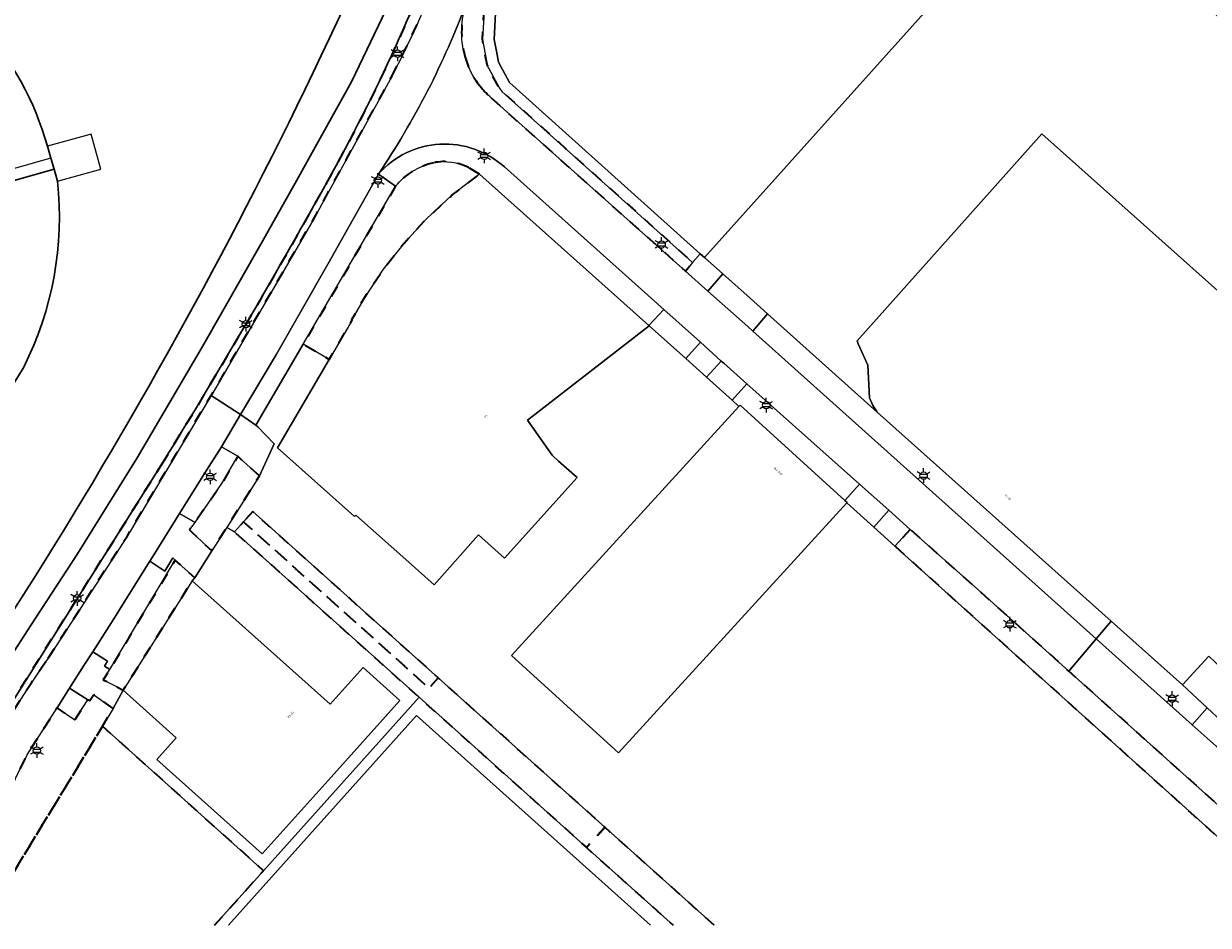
# Model space of a CAD drawing. Extents: x 105780 to 185197, y 477999 to 525027.
# Tile 44 of 256: x 106566 to 106770, y 478000 to 478156. Entities that reach past the tile are written whole.
import ezdxf
from ezdxf.enums import TextEntityAlignment as Align

# ---------------------------------------------------------------- set-up
doc = ezdxf.new("R2010")
doc.units = 0
doc.linetypes.add('XX-HIDDEN', pattern=[4, 2, -2])
for name, color, linetype, lineweight in [('B-GV-GR-GRAS_GAZON-G', 252, 'Continuous', 13), ('B-GV-GR-MATERIAALGRENS-G', 252, 'XX-HIDDEN', 35), ('B-RO-IE-MEUBILAIR_WEGMEUBILAIR-S', 252, 'Continuous', 25), ('B-RO-IE-TERREINAFSCHEIDING_KUNSTMATIG_HEKWERK-G', 252, 'IE-TERREINAFSCHEIDING-KUNSTMATIG', 18), ('B-WE-GW-WATERGANG_SLOOT_INSTEEK-G', 252, 'Continuous', 30), ('B-WE-KW-KUNSTWERK_STEIGER-GV', 252, 'Continuous', 18), ('B-XX-KG-KADASTRAAL_BEBOUWING-G', 252, 'Continuous', 20), ('B1-WE-OG-BEBOUWING-T18', 7, 'Continuous', 18), ('B1-WE-OG-TERREIN_ERF-GV', 252, 'Continuous', 18), ('B1-WE-VH-VERHARDING_ASFALT-GV', 252, 'Continuous', 18), ('B1-WE-VH-VERHARDING_BEDRIJFSVLOERPLAAT-GV', 252, 'Continuous', 18), ('B1-WE-VH-VERHARDING_BETONSTRAATSTEEN-GV', 252, 'Continuous', 18)]:
    doc.layers.add(name, color=color, linetype=linetype, lineweight=lineweight)
doc.styles.add('NLCS-ISO', font='NLCS-ISO.ttf')
doc.styles.add('NLCS-ISO-M200-T18', font='NLCS-ISO.ttf', dxfattribs={"height": 0.36})
doc.linetypes.add('IE-TERREINAFSCHEIDING-KUNSTMATIG', pattern='A,4,[82,NLCS.SHX,S=0.75,R=90,X=0,Y=0],4,-2', length=10)

# ---------------------------------------------------------------- blocks, each defined once
blk = doc.blocks.new('B-SIE-WEG_LICHTMAST-SO')
at = {"ltscale": 0.1}
for p, q in [((-1.1, 0.63), (-2.19, 1.27)), ((0, 1.27), (0, 2.53)), ((1.1, 0.63), (2.19, 1.27)), ((-1.1, -0.63), (-2.19, -1.27)), ((0, -1.27), (0, -2.53)), ((1.1, -0.63), (2.19, -1.27))]:
    blk.add_line(p, q, dxfattribs=at)
at = {"flags": 128}
for points in [[(-1.16, 0.5), (1.16, 0.5)], [(-1.16, -0.5), (1.16, -0.5)]]:
    blk.add_lwpolyline(points, dxfattribs=at)
at = {"ltscale": 0.1}
blk.add_circle((0, 0), 1.27, dxfattribs=at)
at = {"style": 'NLCS-ISO'}
blk.add_attdef('TYPE', text='', height=1.8, dxfattribs=at).set_placement((0, 2.53), align=Align.BOTTOM_CENTER)

msp = doc.modelspace()

# ---------------------------------------------------------------- linework, layer by layer
at = {"layer": 'B-GV-GR-GRAS_GAZON-G', "flags": 128}
msp.add_lwpolyline([(106678.668, 478211.085), (106669.315, 478199.086), (106667.82, 478197.762), (106659.505, 478194.434), (106657.259, 478193.661), (106655.61, 478185.753), (106647.729, 478160.844), (106647.35, 478152.809), (106647.729, 478150.756), (106648.076, 478148.878), (106650.002, 478145.357), (106682.879, 478115.849), (106683.633, 478115.176), (106743.71, 478182.226)], dxfattribs=at)
at = {"layer": 'B-GV-GR-MATERIAALGRENS-G', "flags": 128}
for points in [[(106629.686, 478146.396, 0.0463998), (106644.379, 478182.868)], [(106640.641, 478177.374, -0.0426072), (106619.3, 478129.615)], [(106642.589, 478159.218, 0.1496692), (106642.297, 478149.931)], [(106642.297, 478149.931, 0.0995667), (106644.865, 478144.802)], [(106644.865, 478144.802, 0.049436), (106646.849, 478142.721)], [(106636.914, 478131.541, 0.1752831), (106630.353, 478127.485)], [(106642.912, 478130.694, 0.1752155), (106636.914, 478131.541)], [(106619.3, 478129.615, -0.0116055), (106590.226, 478079.832)], [(106556.97, 478023.057, -0.0440992), (106570.452, 478046.102)]]:
    msp.add_lwpolyline(points, format="xyb", dxfattribs=at)
for points in [[(106646.849, 478142.721), (106680.324, 478112.846), (106681.559, 478114.359), (106648.695, 478143.852), (106648.246, 478144.403), (106646.349, 478147.885), (106646.33, 478147.919), (106646.125, 478148.503), (106645.377, 478152.442), (106645.341, 478152.911), (106645.839, 478161.455)], [(106570.452, 478046.102), (106584.119, 478067.204), (106598.531, 478091.389), (106599.57, 478093.133), (106616.245, 478121.881), (106629.686, 478146.396)], [(106630.353, 478127.485), (106614.427, 478100.234), (106618.925, 478097.626), (106622.889, 478104.393), (106622.78, 478104.481), (106625.041, 478108.349), (106628.224, 478113.161), (106631.816, 478117.683), (106635.721, 478121.91), (106640.016, 478125.886), (106644.835, 478129.574)], [(106644.835, 478129.574), (106642.912, 478130.694)], [(106590.226, 478079.832), (106562.049, 478035.131), (106558.541, 478030.226), (106556.175, 478028.293), (106553.041, 478026.838), (106550.87, 478024.16), (106549.514, 478021.553), (106549.462, 478018.686), (106549.054, 478015.977), (106545.516, 478010.579), (106540.658, 478004.295), (106539.892, 478000.013)], [(106719.086, 478068.308), (106716.446, 478065.415), (106788.991, 478000.013)], [(106795.272, 478000.013), (106791.322, 478003.552), (106746.415, 478043.856), (106730.615, 478058.036), (106719.086, 478068.308)], [(106581.677, 478037.391), (106578.335, 478039.789), (106577.661, 478038.722), (106577.323, 478038.929), (106575.066, 478035.439), (106571.982, 478037.54), (106566.813, 478029.438), (106562.154, 478020.067), (106559.77, 478015.851), (106552.107, 478004.667)], [(106558.933, 478000.013), (106579.83, 478034.355), (106581.677, 478037.391)], [(106579.83, 478034.355), (106558.933, 478000.013)], [(106599.126, 478000.013), (106607.579, 478009.435), (106579.83, 478034.355)], [(106666.413, 478016.944), (106663.253, 478013.446), (106678.222, 478000.013)], [(106685.29, 478000.013), (106666.413, 478016.944)]]:
    msp.add_lwpolyline(points, dxfattribs=at)
for points in [[(106606.89, 478077.531), (106603.612, 478080.468), (106603.136, 478080.941), (106603.13, 478080.931), (106600.417, 478076.188), (106595.788, 478069.515), (106595.438, 478069.054), (106594.794, 478068.205), (106595.265, 478067.765), (106598.663, 478064.593), (106601.242, 478068.649)], [(106604.125, 478069.588), (106636.117, 478040.935), (106637.665, 478042.727), (106605.726, 478071.372)], [(106637.665, 478042.727), (106636.117, 478040.935), (106604.125, 478069.588), (106602.594, 478067.881), (106634.404, 478039.335), (106663.253, 478013.446), (106666.413, 478016.944)], [(106595.311, 478059.449), (106595.767, 478059.926), (106592.356, 478063.003), (106591.719, 478061.932), (106581.078, 478044.132), (106579.959, 478042.36), (106579.958, 478042.358), (106583.392, 478040.556), (106590.299, 478051.505)]]:
    msp.add_lwpolyline(points, close=True, dxfattribs=at)
at = {"layer": 'B-RO-IE-TERREINAFSCHEIDING_KUNSTMATIG_HEKWERK-G', "flags": 128}
msp.add_lwpolyline([(106599.126, 478000.013), (106607.579, 478009.435), (106634.404, 478039.335)], dxfattribs=at)
at = {"layer": 'B-WE-GW-WATERGANG_SLOOT_INSTEEK-G', "flags": 128}
for points in [[(106637.803, 478194.877), (106637.827, 478194.715), (106638.013, 478190.897), (106638.106, 478188.905), (106637.868, 478186.829), (106636.819, 478181.179), (106636.169, 478178.519), (106631.02, 478163.135), (106630.036, 478160.806), (106622.729, 478145.493), (106613.026, 478128.01), (106607.105, 478117.52), (106597.071, 478099.869), (106585.8, 478080.634), (106575.511, 478064.061), (106567.524, 478051.816), (106558.878, 478038.572), (106556.705, 478034.621), (106550.751, 478028.294), (106549.743, 478028.123), (106547.031, 478022.693), (106546.505, 478019.037), (106541.252, 478010.659), (106535.918, 478002.897)], [(106558.878, 478038.572), (106567.524, 478051.816), (106575.511, 478064.061), (106585.8, 478080.634), (106597.071, 478099.869), (106607.105, 478117.52), (106613.026, 478128.01), (106622.729, 478145.493), (106630.036, 478160.806), (106631.02, 478163.135), (106636.169, 478178.519), (106636.819, 478181.179), (106637.868, 478186.829), (106638.106, 478188.905), (106638.013, 478190.897), (106637.827, 478194.715), (106637.803, 478194.877)], [(106561.099, 478127.474), (106571.467, 478130.44), (106570.916, 478132.345), (106570.327, 478134.383)], [(106570.327, 478134.383), (106570.916, 478132.345), (106571.467, 478130.44), (106572.071, 478128.349)], [(106571.467, 478130.44), (106561.099, 478127.474), (106561.486, 478126.41), (106561.822, 478125.582), (106562.584, 478122.763), (106562.844, 478120.69), (106563.105, 478118.367), (106563.043, 478114.382), (106562.566, 478110.395), (106562.164, 478107.986), (106560.938, 478104.41), (106554.044, 478089.432), (106543.774, 478069.206), (106530.637, 478045.833), (106530.265, 478044.547), (106522.214, 478032.044), (106514.325, 478022.257), (106511.854, 478019.152), (106509.811, 478015.643), (106511.553, 478014.076), (106512.739, 478015.685), (106513.921, 478017.297), (106515.096, 478018.905), (106516.267, 478020.516)], [(106572.071, 478128.349), (106571.467, 478130.44)], [(106539.892, 478000.013), (106540.658, 478004.295), (106545.516, 478010.579), (106549.054, 478015.977), (106549.462, 478018.686), (106549.514, 478021.553), (106550.87, 478024.16), (106553.041, 478026.838), (106556.175, 478028.293), (106558.541, 478030.226), (106562.049, 478035.131), (106590.226, 478079.832)]]:
    msp.add_lwpolyline(points, dxfattribs=at)
for points in [[(106633.359, 478185.273, -0.0588087), (106531.738, 478006.645)], [(106531.738, 478006.645, 0.0588087), (106633.359, 478185.273)], [(106619.3, 478129.615, 0.0426072), (106640.641, 478177.374)], [(106570.327, 478134.383, 0.1165719), (106558.824, 478155.225)], [(106558.824, 478155.225, -0.1165719), (106570.327, 478134.383)], [(106590.226, 478079.832, 0.0116055), (106619.3, 478129.615)], [(106566.238, 478096.3, 0.1442457), (106572.071, 478128.349)], [(106572.071, 478128.349, -0.1442457), (106566.238, 478096.3)], [(106516.267, 478020.516, 0.0225271), (106566.238, 478096.3)], [(106566.238, 478096.3, -0.0225271), (106516.267, 478020.516)]]:
    msp.add_lwpolyline(points, format="xyb", dxfattribs=at)
at = {"layer": 'B-WE-KW-KUNSTWERK_STEIGER-GV', "flags": 128}
msp.add_lwpolyline([(106571.467, 478130.44), (106572.071, 478128.349), (106579.543, 478130.425), (106577.862, 478136.476), (106570.327, 478134.383), (106570.916, 478132.345), (106560.337, 478129.316), (106559.26, 478129.008), (106559.823, 478127.109), (106561.099, 478127.474)], close=True, dxfattribs=at)
at = {"layer": 'B-XX-KG-KADASTRAAL_BEBOUWING-G', "flags": 128}
for points in [[(106713.391, 478088.523), (106753.73, 478052.48), (106765.999, 478041.518), (106770.558, 478046.428), (106772.727, 478044.376), (106820.098, 478097.307), (106791.082, 478123.258), (106775.787, 478106.177), (106741.783, 478136.531), (106709.9, 478100.821), (106710.088, 478100.302), (106711.763, 478096.615), (106712.045, 478091.003), (106712.621, 478089.646), (106713.309, 478088.643)], [(106644.835, 478129.574), (106640.016, 478125.886), (106635.721, 478121.91), (106631.816, 478117.683), (106628.224, 478113.161), (106625.041, 478108.349), (106622.78, 478104.481), (106622.889, 478104.393), (106618.925, 478097.626), (106609.992, 478082.376), (106623.244, 478070.503), (106623.496, 478070.747), (106631.599, 478063.571), (106636.977, 478058.735), (106644.669, 478067.349), (106649.132, 478063.316), (106661.629, 478077.24), (106658.43, 478080.073), (106657.329, 478081.119), (106653.075, 478087.147), (106674.072, 478103.4), (106674.019, 478103.447), (106645.406, 478129.063)], [(106708.179, 478072.931), (106707.807, 478073.271), (106689.751, 478089.751), (106689.545, 478089.525), (106650.339, 478046.561), (106668.761, 478029.746), (106708.126, 478072.872)], [(106595.311, 478059.449), (106590.299, 478051.505), (106583.392, 478040.556), (106592.503, 478032.35), (106589.172, 478028.639), (106607.341, 478012.322), (106619.219, 478025.565), (106631.097, 478038.807), (106624.772, 478044.465), (106619.08, 478038.139)]]:
    msp.add_lwpolyline(points, close=True, dxfattribs=at)
for points in [[(106668.665, 478005.097), (106633.959, 478036.192), (106601.522, 478000.013)], [(106674.325, 478000.013), (106668.665, 478005.097)]]:
    msp.add_lwpolyline(points, dxfattribs=at)
at = {"layer": 'B1-WE-OG-TERREIN_ERF-GV', "flags": 128}
for points in [[(106683.633, 478115.176), (106686.743, 478112.398), (106691.453, 478108.192), (106694.464, 478105.493), (106713.391, 478088.523), (106713.309, 478088.643), (106712.621, 478089.646), (106712.045, 478091.003), (106711.763, 478096.615), (106710.088, 478100.302), (106709.9, 478100.821), (106741.783, 478136.531), (106775.787, 478106.177), (106791.082, 478123.258), (106820.098, 478097.307), (106772.727, 478044.376), (106770.558, 478046.428), (106765.999, 478041.518), (106770.283, 478037.511), (106775.193, 478032.919), (106835.46, 478100.129), (106835.408, 478100.176), (106743.71, 478182.226)], [(106602.594, 478067.881), (106601.242, 478068.649), (106598.663, 478064.593), (106595.767, 478059.926), (106595.311, 478059.449), (106619.08, 478038.139), (106624.772, 478044.465), (106631.097, 478038.807), (106619.219, 478025.565), (106607.341, 478012.322), (106589.172, 478028.639), (106592.503, 478032.35), (106583.392, 478040.556), (106581.677, 478037.391), (106579.83, 478034.355), (106607.579, 478009.435), (106634.404, 478039.335)]]:
    msp.add_lwpolyline(points, close=True, dxfattribs=at)
for points in [[(106716.446, 478065.415), (106712.803, 478068.68), (106708.126, 478072.872), (106668.761, 478029.746), (106650.339, 478046.561), (106689.545, 478089.525), (106688.374, 478090.575), (106683.952, 478094.538), (106680.364, 478097.754), (106674.072, 478103.4), (106653.075, 478087.147), (106657.329, 478081.119), (106658.43, 478080.073), (106661.629, 478077.24), (106649.132, 478063.316), (106644.669, 478067.349), (106636.977, 478058.735), (106631.599, 478063.571), (106623.496, 478070.747), (106623.244, 478070.503), (106609.992, 478082.376), (106618.925, 478097.626), (106614.427, 478100.234), (106606.258, 478086.256), (106606.627, 478085.965), (106609.447, 478083.04), (106606.89, 478077.531), (106601.242, 478068.649), (106602.594, 478067.881), (106604.125, 478069.588), (106605.726, 478071.372), (106637.665, 478042.727), (106666.413, 478016.944), (106685.29, 478000.013)], [(106788.991, 478000.013), (106716.446, 478065.415)], [(106678.222, 478000.013), (106663.253, 478013.446), (106634.404, 478039.335), (106607.579, 478009.435), (106599.126, 478000.013)], [(106601.522, 478000.013), (106633.959, 478036.192), (106668.665, 478005.097), (106674.325, 478000.013)]]:
    msp.add_lwpolyline(points, dxfattribs=at)
at = {"layer": 'B1-WE-VH-VERHARDING_ASFALT-GV'}
for points in [[(106644.379, 478182.868, -0.0463998), (106629.686, 478146.396)], [(106627.383, 478129.584, 0.0596944), (106642.589, 478159.218)], [(106642.589, 478159.218, -0.0596944), (106627.383, 478129.584)], [(106642.297, 478149.931, -0.1496692), (106642.589, 478159.218)], [(106644.865, 478144.802, -0.0995667), (106642.297, 478149.931)], [(106646.849, 478142.721, -0.049436), (106644.865, 478144.802)], [(106627.383, 478129.584, -0.4174517), (106649.11, 478130.814)], [(106570.452, 478046.102, 0.0440992), (106556.97, 478023.057)]]:
    msp.add_lwpolyline(points, format="xyb", dxfattribs=at)
at = {"layer": 'B1-WE-VH-VERHARDING_ASFALT-GV', "flags": 128}
for points in [[(106629.686, 478146.396), (106616.245, 478121.881), (106599.57, 478093.133), (106598.531, 478091.389), (106603.641, 478088.129), (106609.799, 478098.501), (106618.666, 478114.032), (106627.383, 478129.584)], [(106649.11, 478130.814), (106676.594, 478106.213), (106682.904, 478100.565), (106686.504, 478097.342), (106686.934, 478096.957), (106690.9, 478093.423), (106710.327, 478076.114), (106715.373, 478071.617), (106719.086, 478068.308), (106730.615, 478058.036), (106746.415, 478043.856), (106751.148, 478049.437), (106691.937, 478102.479), (106691.055, 478103.269), (106684.171, 478109.413), (106680.324, 478112.846), (106646.849, 478142.721)], [(106552.107, 478004.667), (106559.77, 478015.851), (106562.154, 478020.067), (106566.813, 478029.438), (106571.982, 478037.54), (106574.119, 478040.889), (106574.847, 478042.03), (106576.624, 478044.815), (106578.149, 478047.206), (106582.182, 478053.528), (106583.293, 478055.309), (106587.989, 478062.842), (106588.782, 478064.114), (106593.108, 478071.052), (106597.1, 478077.454), (106597.416, 478077.953), (106600.339, 478082.566), (106603.641, 478088.129), (106598.531, 478091.389), (106584.119, 478067.204), (106570.452, 478046.102)], [(106773.378, 478029.504), (106767.695, 478034.599), (106763.316, 478038.526), (106751.148, 478049.437), (106746.415, 478043.856), (106791.322, 478003.552), (106795.272, 478000.013)]]:
    msp.add_lwpolyline(points, dxfattribs=at)
at = {"layer": 'B1-WE-VH-VERHARDING_BEDRIJFSVLOERPLAAT-GV', "flags": 128}
msp.add_lwpolyline([(106645.839, 478161.455), (106645.341, 478152.911), (106645.377, 478152.442), (106646.125, 478148.503), (106646.33, 478147.919), (106646.349, 478147.885), (106648.246, 478144.403), (106648.695, 478143.852), (106681.559, 478114.359), (106682.879, 478115.849), (106650.002, 478145.357), (106648.076, 478148.878), (106647.729, 478150.756), (106647.35, 478152.809), (106647.729, 478160.844)], dxfattribs=at)
at = {"layer": 'B1-WE-VH-VERHARDING_BETONSTRAATSTEEN-GV'}
for points in [[(106649.11, 478130.814, 0.4174517), (106627.383, 478129.584)], [(106630.353, 478127.485, -0.1752831), (106636.914, 478131.541)], [(106636.914, 478131.541, -0.1752155), (106642.912, 478130.694)]]:
    msp.add_lwpolyline(points, format="xyb", dxfattribs=at)
at = {"layer": 'B1-WE-VH-VERHARDING_BETONSTRAATSTEEN-GV', "flags": 128}
for points in [[(106630.353, 478127.485), (106627.383, 478129.584), (106618.666, 478114.032), (106609.799, 478098.501), (106603.641, 478088.129), (106606.258, 478086.256), (106614.427, 478100.234)], [(106686.743, 478112.398), (106683.633, 478115.176), (106682.879, 478115.849), (106681.559, 478114.359), (106680.324, 478112.846), (106684.171, 478109.413)], [(106686.743, 478112.398), (106684.171, 478109.413), (106691.055, 478103.269), (106691.937, 478102.479), (106694.464, 478105.493), (106691.453, 478108.192)], [(106676.594, 478106.213), (106674.019, 478103.447), (106674.072, 478103.4), (106680.364, 478097.754), (106682.904, 478100.565)], [(106713.391, 478088.523), (106694.464, 478105.493), (106691.937, 478102.479), (106751.148, 478049.437), (106753.73, 478052.48)], [(106682.904, 478100.565), (106680.364, 478097.754), (106683.952, 478094.538), (106686.504, 478097.342)], [(106686.504, 478097.342), (106683.952, 478094.538), (106688.374, 478090.575), (106690.9, 478093.423), (106686.934, 478096.957)], [(106690.9, 478093.423), (106688.374, 478090.575), (106689.545, 478089.525), (106689.751, 478089.751), (106707.807, 478073.271), (106710.327, 478076.114)], [(106606.627, 478085.965), (106606.258, 478086.256), (106603.641, 478088.129), (106600.339, 478082.566), (106603.136, 478080.941), (106603.612, 478080.468), (106606.89, 478077.531), (106609.447, 478083.04)], [(106600.417, 478076.188), (106603.13, 478080.931), (106603.136, 478080.941), (106600.339, 478082.566), (106597.416, 478077.953), (106597.1, 478077.454), (106593.108, 478071.052), (106595.788, 478069.515)], [(106710.327, 478076.114), (106707.807, 478073.271), (106708.179, 478072.931), (106708.126, 478072.872), (106712.803, 478068.68), (106715.373, 478071.617)], [(106595.265, 478067.765), (106594.794, 478068.205), (106595.438, 478069.054), (106595.788, 478069.515), (106593.108, 478071.052), (106588.782, 478064.114), (106587.989, 478062.842), (106590.548, 478061.07), (106591.272, 478062.265), (106591.944, 478063.375), (106592.356, 478063.003), (106595.767, 478059.926), (106598.663, 478064.593)], [(106715.373, 478071.617), (106712.803, 478068.68), (106716.446, 478065.415), (106719.086, 478068.308)], [(106591.719, 478061.932), (106592.356, 478063.003), (106591.944, 478063.375), (106591.272, 478062.265), (106590.548, 478061.07), (106587.989, 478062.842), (106583.293, 478055.309), (106582.182, 478053.528), (106578.149, 478047.206), (106580.678, 478045.586), (106580.164, 478044.715), (106581.078, 478044.132)], [(106753.73, 478052.48), (106751.148, 478049.437), (106763.316, 478038.526), (106767.695, 478034.599), (106770.283, 478037.511), (106765.999, 478041.518)], [(106581.078, 478044.132), (106580.164, 478044.715), (106580.678, 478045.586), (106578.149, 478047.206), (106576.624, 478044.815), (106574.847, 478042.03), (106574.119, 478040.889), (106577.323, 478038.929), (106577.661, 478038.722), (106578.335, 478039.789), (106581.677, 478037.391), (106583.392, 478040.556), (106579.958, 478042.358), (106579.959, 478042.36)], [(106574.119, 478040.889), (106571.982, 478037.54), (106575.066, 478035.439), (106577.323, 478038.929)], [(106770.283, 478037.511), (106767.695, 478034.599), (106773.378, 478029.504), (106775.821, 478032.332), (106775.193, 478032.919)]]:
    msp.add_lwpolyline(points, close=True, dxfattribs=at)
for points in [[(106627.383, 478129.584), (106630.353, 478127.485)], [(106642.912, 478130.694), (106644.835, 478129.574), (106645.406, 478129.063), (106674.019, 478103.447), (106676.594, 478106.213), (106649.11, 478130.814)]]:
    msp.add_lwpolyline(points, dxfattribs=at)

# ---------------------------------------------------------------- block references
at = {"layer": 'B-RO-IE-MEUBILAIR_WEGMEUBILAIR-S', "xscale": 0.5, "yscale": 0.5, "zscale": 0.5}
for p in [(106630.679, 478150.35), (106645.636, 478132.735), (106627.303, 478128.48), (106676.219, 478117.456), (106604.554, 478103.703), (106694.262, 478089.739), (106598.402, 478077.373), (106721.385, 478077.573), (106575.461, 478056.408), (106736.223, 478051.933), (106764.237, 478039.113), (106568.504, 478030.152)]:
    msp.add_blockref('B-SIE-WEG_LICHTMAST-SO', p, dxfattribs=at)

# ---------------------------------------------------------------- texts
at = {"layer": 'B1-WE-OG-BEBOUWING-T18', "style": 'NLCS-ISO-M200-T18'}
for s, rotation, p in [('25', 45, (106645.916, 478087.81)), ('162-200', 317.6, (106696.295, 478078.363)), ('17-19', 318.2, (106735.876, 478073.797)), ('23-24', 45, (106612.314, 478036.349))]:
    msp.add_text(s, height=0.36, rotation=rotation, dxfattribs=at).set_placement(p, align=Align.MIDDLE)

doc.saveas('drawing.dxf')
